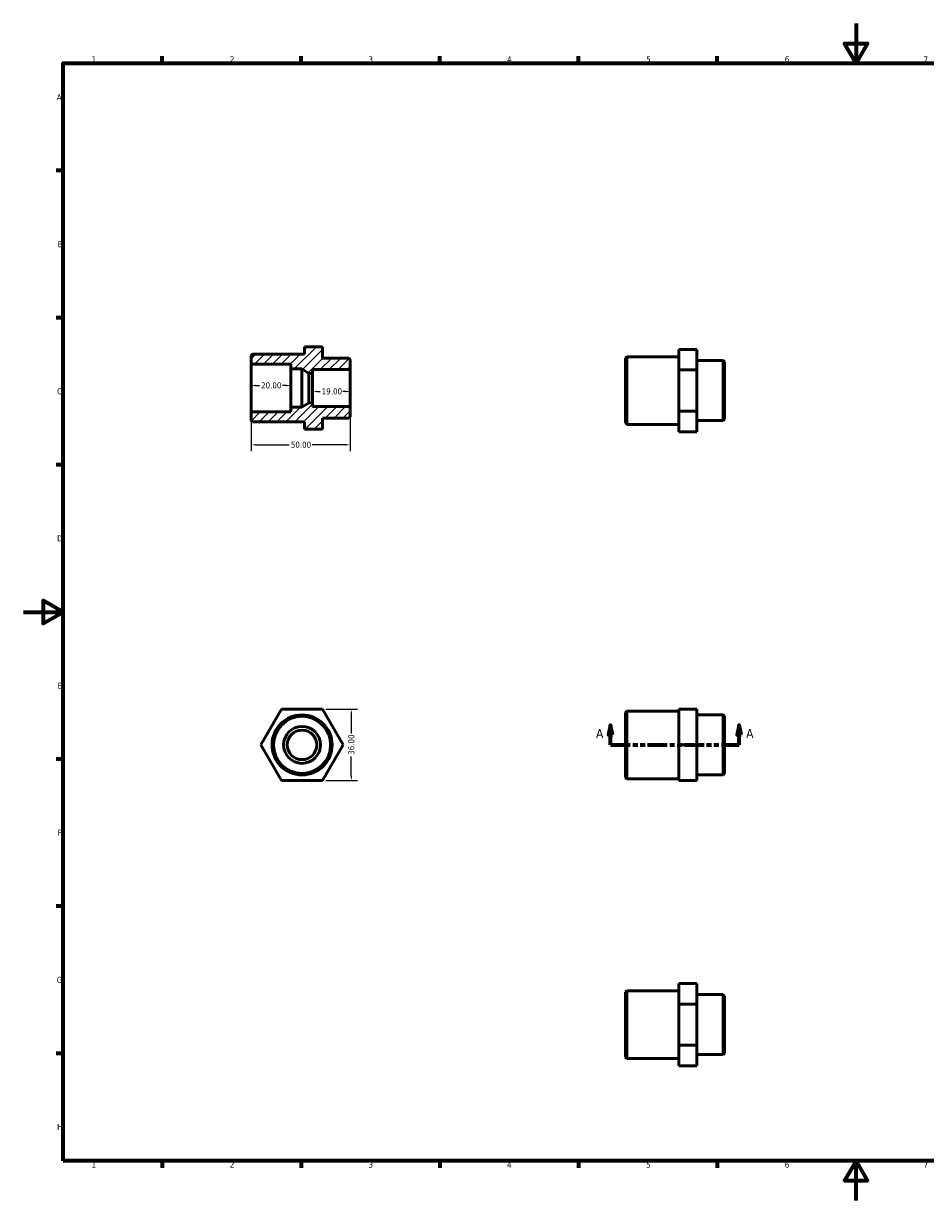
# Model space of a CAD drawing. Header units: millimetres. Extents: x 0 to 911, y 0 to 594.
# Tile 1 of 2: x 0 to 456, y 0 to 594. Entities that reach past the tile are written whole.
import ezdxf

# ---------------------------------------------------------------- set-up
doc = ezdxf.new("R2010")
doc.units = ezdxf.units.MM
doc.linetypes.add('DOUBLE_DASH_CHAIN', pattern=[1.2403, 0.6614, -0.0827, 0.1654, -0.0827, 0.1654, -0.0827])
for name, color, linetype, lineweight in [('Border (ANSI)', 7, 'Continuous', 70), ('Dimension (ANSI)', 7, 'Continuous', 25), ('Hatch (ANSI)', 7, 'Continuous', 18), ('Section Line (ANSI)', 7, 'DOUBLE_DASH_CHAIN', 70), ('Visible (ANSI)', 7, 'Continuous', 50)]:
    doc.layers.add(name, color=color, linetype=linetype, lineweight=lineweight)
doc.styles.add('Label Text (ANSI)', font='tahoma.ttf')
doc.styles.add('Note Text (ANSI)', font='tahoma.ttf')
doc.dimstyles.new('Default - mm (ANSI)', dxfattribs={"dimtxt": 3.048, "dimasz": 2.5, "dimexe": 3.175, "dimexo": 1.6002, "dimgap": 0.8, "dimtad": 0, "dimtoh": 1, "dimrnd": 1e-08, "dimzin": 4, "dimdsep": 46, "dimtxsty": 'Note Text (ANSI)', "dimcen": 0.09, "dimdle": 10, "dimclrd": 256, "dimclre": 256, "dimclrt": 256, "dimadec": 1, "dimazin": 1, "dimtfac": 1, "dimtofl": 0, "dimtmove": 0, "dimatfit": 3, "dimfxl": 1, "dimtolj": 1, "dimtzin": 4, "dimlwd": -1, "dimlwe": -1, "dimarcsym": 0})

# ---------------------------------------------------------------- blocks, each defined once
blk = doc.blocks.new('Borders Default Border')
at = {"layer": 'Border (ANSI)'}
for p, q in [((70.08, 574), (70.08, 577.45)), ((140.17, 574), (140.17, 577.45)), ((210.25, 574), (210.25, 577.45)), ((280.33, 574), (280.33, 577.45)), ((350.42, 574), (350.42, 577.45)), ((490.58, 574), (490.58, 577.45)), ((560.67, 574), (560.67, 577.45)), ((630.75, 574), (630.75, 577.45)), ((700.83, 574), (700.83, 577.45)), ((770.92, 574), (770.92, 577.45)), ((20, 519.75), (16.55, 519.75)), ((821, 519.75), (824.45, 519.75)), ((20, 445.5), (16.55, 445.5)), ((821, 445.5), (824.45, 445.5)), ((20, 371.25), (16.55, 371.25)), ((821, 371.25), (824.45, 371.25)), ((20, 222.75), (16.55, 222.75)), ((821, 222.75), (824.45, 222.75)), ((20, 148.5), (16.55, 148.5)), ((821, 148.5), (824.45, 148.5)), ((20, 74.25), (16.55, 74.25)), ((821, 74.25), (824.45, 74.25)), ((70.08, 20), (70.08, 16.55)), ((140.17, 20), (140.17, 16.55)), ((210.25, 20), (210.25, 16.55)), ((280.33, 20), (280.33, 16.55)), ((350.42, 20), (350.42, 16.55)), ((490.58, 20), (490.58, 16.55)), ((560.67, 20), (560.67, 16.55)), ((630.75, 20), (630.75, 16.55)), ((700.83, 20), (700.83, 16.55)), ((770.92, 20), (770.92, 16.55))]:
    blk.add_line(p, q, dxfattribs=at)
at = {"layer": 'Border (ANSI)', "flags": 128}
for points in [[(420.5, 594), (420.5, 574), (414.73, 584), (426.27, 584), (420.5, 574)], [(20, 20), (20, 574), (821, 574), (821, 20), (20, 20)], [(0, 297), (20, 297), (10, 302.77), (10, 291.23), (20, 297)], [(841, 297), (821, 297), (831, 302.77), (831, 291.23), (821, 297)], [(420.5, 0), (420.5, 20), (414.73, 10), (426.27, 10), (420.5, 20)]]:
    blk.add_lwpolyline(points, dxfattribs=at)
at = {"layer": 'Border (ANSI)', "attachment_point": 7, "style": 'Note Text (ANSI)'}
for s, insert, char_height in [('1', (34.35, 574.4), 3.05), ('2', (104.2, 574.4), 3.05), ('3', (174.26, 574.34), 3.05), ('4', (244.23, 574.4), 3.05), ('5', (314.48, 574.34), 3.05), ('6', (384.49, 574.34), 3.05), ('7', (454.6, 574.4), 3.05), ('8', (524.63, 574.33), 3.05), ('9', (594.7, 574.34), 3.05), ('10', (663.96, 574.34), 3.048), ('11', (734.04, 574.4), 3.048), ('12', (804.13, 574.4), 3.048), ('A', (16.78, 555.35), 3.05), ('A', (821.63, 555.35), 3.05), ('B', (17.15, 481.1), 3.05), ('B', (821.99, 481.1), 3.05), ('C', (16.95, 406.8), 3.05), ('C', (821.8, 406.8), 3.05), ('D', (16.96, 332.6), 3.05), ('D', (821.81, 332.6), 3.05), ('E', (17.21, 258.35), 3.05), ('E', (822.05, 258.35), 3.05), ('F', (17.29, 184.1), 3.05), ('F', (822.14, 184.1), 3.05), ('G', (16.81, 109.79), 3.05), ('G', (821.66, 109.79), 3.05), ('H', (16.97, 35.6), 3.05), ('H', (821.81, 35.6), 3.05), ('1', (34.35, 16.55), 3.05), ('2', (104.2, 16.55), 3.05), ('3', (174.26, 16.49), 3.05), ('4', (244.23, 16.55), 3.05), ('5', (314.48, 16.49), 3.05), ('6', (384.49, 16.49), 3.05), ('7', (454.6, 16.55), 3.05), ('8', (524.63, 16.48), 3.05), ('9', (594.7, 16.49), 3.05), ('10', (663.96, 16.49), 3.048), ('11', (734.04, 16.55), 3.048), ('12', (804.13, 16.55), 3.048)]:
    blk.add_mtext(s, dxfattribs=dict(at, insert=insert, char_height=char_height))
blk = doc.blocks.new('2dTransSection0')
at = {"layer": 'Section Line (ANSI)', "linetype": 'Continuous'}
for p, q in [((296.53, 239.93), (295.53, 234.93)), ((296.53, 234.93), (296.53, 239.93)), ((297.53, 234.93), (296.53, 239.93)), ((361.53, 239.93), (360.53, 234.93)), ((361.53, 234.93), (361.53, 239.93)), ((362.53, 234.93), (361.53, 239.93)), ((295.53, 234.93), (297.53, 234.93)), ((296.53, 229.93), (296.53, 234.93)), ((360.53, 234.93), (362.53, 234.93)), ((361.53, 229.93), (361.53, 234.93)), ((296.53, 229.93), (305.58, 229.93)), ((352.48, 229.93), (361.53, 229.93))]:
    blk.add_line(p, q, dxfattribs=at)
at = {"layer": 'Section Line (ANSI)', "linetype": 'DOUBLE_DASH_CHAIN', "ltscale": 15.036926}
blk.add_line((296.53, 229.93), (361.53, 229.93), dxfattribs=at)
at = {"layer": 'Section Line (ANSI)', "linetype": 'Continuous', "flags": 128}
for points in [[(297.53, 234.93), (296.53, 239.93), (295.53, 234.93), (297.53, 234.93)], [(362.53, 234.93), (361.53, 239.93), (360.53, 234.93), (362.53, 234.93)]]:
    blk.add_lwpolyline(points, dxfattribs=at)
at = {"layer": 'Section Line (ANSI)'}
for points in [[(297.53, 234.93), (296.53, 239.93), (295.53, 234.93), (297.53, 234.93)], [(362.53, 234.93), (361.53, 239.93), (360.53, 234.93), (362.53, 234.93)]]:
    blk.add_solid(points, dxfattribs=at)
at = {"layer": 'Section Line (ANSI)', "char_height": 4.57, "attachment_point": 7, "style": 'Label Text (ANSI)'}
for insert in [(289.17, 233.43), (365, 233.43)]:
    blk.add_mtext('A', dxfattribs=dict(at, insert=insert))
blk = doc.blocks.new('*D7')
at = {"layer": 'Defpoints', "color": 0, "transparency": 16777216}
for p in [(146, 410), (165, 410), (146, 408.29)]:
    blk.add_point(p, dxfattribs=at)
at = {"layer": 'Dimension (ANSI)', "transparency": 16777216}
for p, q in [((148.5, 408.29), (149.8, 408.29)), ((162.5, 408.29), (161.2, 408.29))]:
    blk.add_line(p, q, dxfattribs=at)
for points in [[(148.5, 408.7), (148.5, 407.87), (146, 408.29)], [(162.5, 408.7), (162.5, 407.87), (165, 408.29)]]:
    blk.add_solid(points, dxfattribs=at)
at = {"layer": 'Dimension (ANSI)', "transparency": 16777216, "insert": (150.6, 409.87), "char_height": 3.048, "attachment_point": 1, "style": 'Note Text (ANSI)'}
blk.add_mtext('\\A1;19.00', dxfattribs=at)
blk = doc.blocks.new('*D8')
at = {"layer": 'Defpoints', "color": 0, "transparency": 16777216}
for p in [(115, 411.31), (115, 410), (135, 410)]:
    blk.add_point(p, dxfattribs=at)
at = {"layer": 'Dimension (ANSI)', "transparency": 16777216}
for p, q in [((117.5, 411.31), (119.18, 411.31)), ((132.5, 411.31), (130.82, 411.31))]:
    blk.add_line(p, q, dxfattribs=at)
for points in [[(117.5, 411.73), (117.5, 410.89), (115, 411.31)], [(132.5, 411.73), (132.5, 410.89), (135, 411.31)]]:
    blk.add_solid(points, dxfattribs=at)
at = {"layer": 'Dimension (ANSI)', "transparency": 16777216, "insert": (119.98, 412.9), "char_height": 3.048, "attachment_point": 1, "style": 'Note Text (ANSI)'}
blk.add_mtext('\\A1;20.00', dxfattribs=at)
blk = doc.blocks.new('*D9')
at = {"layer": 'Defpoints', "color": 0, "transparency": 16777216}
for p in [(151.07, 247.93), (151.07, 211.93), (165.57, 211.93)]:
    blk.add_point(p, dxfattribs=at)
at = {"layer": 'Dimension (ANSI)', "transparency": 16777216}
for p, q in [((152.67, 247.93), (168.75, 247.93)), ((165.57, 245.43), (165.57, 235.75)), ((165.57, 214.43), (165.57, 224.1)), ((152.67, 211.93), (168.75, 211.93))]:
    blk.add_line(p, q, dxfattribs=at)
for points in [[(165.16, 245.43), (165.99, 245.43), (165.57, 247.93)], [(165.16, 214.43), (165.99, 214.43), (165.57, 211.93)]]:
    blk.add_solid(points, dxfattribs=at)
at = {"layer": 'Dimension (ANSI)', "transparency": 16777216, "insert": (163.99, 224.9), "char_height": 3.048, "attachment_point": 1, "rotation": 90, "style": 'Note Text (ANSI)'}
blk.add_mtext('\\A1;36.00', dxfattribs=at)
blk = doc.blocks.new('*D10')
at = {"layer": 'Defpoints', "color": 0, "transparency": 16777216}
for p in [(165, 400.68), (115, 397.94), (165, 381.37)]:
    blk.add_point(p, dxfattribs=at)
at = {"layer": 'Dimension (ANSI)', "transparency": 16777216}
for p, q in [((165, 399.08), (165, 378.2)), ((115, 396.34), (115, 378.2)), ((117.5, 381.37), (134.2, 381.37)), ((162.5, 381.37), (145.8, 381.37))]:
    blk.add_line(p, q, dxfattribs=at)
for points in [[(117.5, 381.79), (117.5, 380.96), (115, 381.37)], [(162.5, 381.79), (162.5, 380.96), (165, 381.37)]]:
    blk.add_solid(points, dxfattribs=at)
at = {"layer": 'Dimension (ANSI)', "transparency": 16777216, "insert": (135, 382.96), "char_height": 3.048, "attachment_point": 1, "style": 'Note Text (ANSI)'}
blk.add_mtext('\\A1;50.00', dxfattribs=at)

msp = doc.modelspace()

# ---------------------------------------------------------------- hatches: boundary and pattern name
at = {"layer": 'Hatch (ANSI)'}
h = msp.add_hatch(dxfattribs=at)
h.set_pattern_fill('ANSI31', color=256, scale=25.4, style=0)
h.set_pattern_definition([(45, (0, 0), (-2.245064, 2.245064), [])])
h.paths.add_polyline_path([(151.057, 389.215), (141.942, 389.215), (141.942, 392.9), (115.724, 392.9), (115, 393.624), (115, 397.942), (135, 397.942), (135, 400.353), (140.5, 400.353), (144.167, 402.548), (146, 402.548), (146, 400.684), (165, 400.684), (165, 395.575), (164.276, 394.851), (151.057, 394.851)])
h.paths.add_polyline_path([(151.057, 430.785), (141.942, 430.785), (141.942, 427.1), (115.724, 427.1), (115, 426.376), (115, 422.058), (135, 422.058), (135, 419.647), (140.5, 419.647), (144.167, 417.452), (146, 417.452), (146, 419.315), (165, 419.315), (165, 424.425), (164.276, 425.149), (151.057, 425.149)])

# ---------------------------------------------------------------- linework, layer by layer
at = {"layer": 'Visible (ANSI)'}
for p, q in [((151.057, 430.785), (141.942, 430.785)), ((141.942, 430.785), (141.942, 427.1)), ((151.057, 425.149), (151.057, 430.785)), ((340.088, 429.552), (330.973, 429.552)), ((330.973, 429.552), (330.973, 419.159)), ((340.088, 419.159), (340.088, 429.552)), ((115.724, 427.1), (115, 426.376)), ((115, 426.376), (115, 422.058)), ((115, 422.058), (135, 422.058)), ((115, 397.942), (115, 422.058)), ((141.942, 427.1), (115.724, 427.1)), ((135, 422.058), (135, 419.647)), ((164.276, 425.149), (151.057, 425.149)), ((165, 424.425), (164.276, 425.149)), ((165, 419.315), (165, 424.425)), ((304.031, 425.143), (304.755, 425.867)), ((304.031, 392.39), (304.031, 425.143)), ((304.755, 425.867), (304.755, 391.667)), ((304.755, 425.867), (330.973, 425.867)), ((340.088, 423.915), (353.308, 423.915)), ((353.308, 393.618), (353.308, 423.915)), ((354.031, 423.192), (353.308, 423.915)), ((354.031, 423.192), (354.031, 394.342)), ((135, 419.647), (140.5, 419.647)), ((135, 400.353), (135, 419.647)), ((140.5, 419.647), (144.167, 417.452)), ((140.5, 400.353), (140.5, 419.647)), ((144.167, 417.452), (146, 417.452)), ((144.167, 402.548), (144.167, 417.452)), ((146, 417.452), (146, 419.315)), ((146, 419.315), (165, 419.315)), ((146, 402.548), (146, 417.452)), ((165, 400.684), (165, 419.315)), ((330.973, 419.159), (330.973, 398.375)), ((340.088, 419.159), (330.973, 419.159)), ((340.088, 398.375), (340.088, 419.159)), ((140.5, 400.353), (135, 400.353)), ((135, 400.353), (135, 397.942)), ((144.167, 402.548), (140.5, 400.353)), ((146, 402.548), (144.167, 402.548)), ((146, 400.684), (146, 402.548)), ((165, 400.684), (146, 400.684)), ((165, 395.575), (165, 400.684)), ((340.088, 398.375), (330.973, 398.375)), ((330.973, 398.375), (330.973, 387.982)), ((340.088, 387.982), (340.088, 398.375)), ((135, 397.942), (115, 397.942)), ((115, 397.942), (115, 393.624)), ((115, 393.624), (115.724, 392.9)), ((115.724, 392.9), (141.942, 392.9)), ((141.942, 392.9), (141.942, 389.215)), ((151.057, 389.215), (151.057, 394.851)), ((151.057, 394.851), (164.276, 394.851)), ((164.276, 394.851), (165, 395.575)), ((304.031, 392.39), (304.755, 391.667)), ((340.088, 393.618), (353.308, 393.618)), ((354.031, 394.342), (353.308, 393.618)), ((151.057, 389.215), (141.942, 389.215)), ((304.755, 391.667), (330.973, 391.667)), ((340.088, 387.982), (330.973, 387.982)), ((119.889, 229.927), (130.282, 247.927)), ((130.282, 247.927), (151.066, 247.927)), ((151.066, 247.927), (161.459, 229.927)), ((304.031, 246.304), (304.755, 247.027)), ((304.031, 213.551), (304.031, 246.304)), ((304.755, 247.027), (304.755, 212.827)), ((304.755, 247.027), (330.973, 247.027)), ((330.973, 247.927), (330.973, 229.927)), ((340.088, 247.927), (330.973, 247.927)), ((340.088, 229.927), (340.088, 247.927)), ((340.088, 245.076), (353.308, 245.076)), ((353.308, 214.779), (353.308, 245.076)), ((354.031, 244.352), (353.308, 245.076)), ((354.031, 244.352), (354.031, 215.502)), ((130.282, 211.927), (119.889, 229.927)), ((161.459, 229.927), (151.066, 211.927)), ((340.088, 229.927), (330.973, 229.927)), ((330.973, 229.927), (330.973, 211.927)), ((340.088, 211.927), (340.088, 229.927)), ((340.088, 214.779), (353.308, 214.779)), ((354.031, 215.502), (353.308, 214.779)), ((151.066, 211.927), (130.282, 211.927)), ((304.031, 213.551), (304.755, 212.827)), ((304.755, 212.827), (330.973, 212.827)), ((340.088, 211.927), (330.973, 211.927)), ((340.088, 109.529), (330.973, 109.529)), ((330.973, 109.529), (330.973, 99.136)), ((340.088, 99.136), (340.088, 109.529)), ((304.031, 105.121), (304.755, 105.844)), ((304.031, 72.368), (304.031, 105.121)), ((304.755, 105.844), (304.755, 71.644)), ((304.755, 105.844), (330.973, 105.844)), ((340.088, 103.893), (353.308, 103.893)), ((353.308, 73.596), (353.308, 103.893)), ((354.031, 103.169), (353.308, 103.893)), ((354.031, 103.169), (354.031, 74.319)), ((340.088, 99.136), (330.973, 99.136)), ((330.973, 99.136), (330.973, 78.352)), ((340.088, 78.352), (340.088, 99.136)), ((330.973, 78.352), (330.973, 67.96)), ((340.088, 78.352), (330.973, 78.352)), ((340.088, 67.96), (340.088, 78.352)), ((304.031, 72.368), (304.755, 71.644)), ((304.755, 71.644), (330.973, 71.644)), ((340.088, 73.596), (353.308, 73.596)), ((354.031, 74.319), (353.308, 73.596)), ((340.088, 67.96), (330.973, 67.96))]:
    msp.add_line(p, q, dxfattribs=at)
for radius in [15.149, 14.425, 9.315, 7.452]:
    msp.add_circle((140.674, 229.927), radius, dxfattribs=at)

# ---------------------------------------------------------------- block references
msp.add_blockref('Borders Default Border', (0, 0))
at = {"layer": 'Section Line (ANSI)'}
msp.add_blockref('2dTransSection0', (0, 0), dxfattribs=at)

# ---------------------------------------------------------------- dimensions: what is measured, and where the dimension line sits
at = {"layer": 'Dimension (ANSI)'}
for base, p1, p2, angle, override, picture, middle in [((115, 411.308), (135, 410), (115, 410), 180, {"dimtoh": 0, "dimdec": 2, "dimse1": 1, "dimse2": 1, "dimtp": 0, "dimtm": 0, "dimtdec": 2, "dimatfit": 1}, '*D8', (125, 411.308)), ((146, 408.287), (165, 410), (146, 410), 180, {"dimtoh": 0, "dimdec": 2, "dimse1": 1, "dimse2": 1, "dimtp": 0, "dimtm": 0, "dimtdec": 2, "dimatfit": 1}, '*D7', (155.5, 408.287)), ((165, 381.372), (115, 397.942), (165, 400.684), 180, {"dimtoh": 0, "dimdec": 2, "dimtp": 0, "dimtm": 0, "dimtdec": 2, "dimatfit": 1}, '*D10', (140, 381.372)), ((165.573, 211.927), (151.066, 247.927), (151.066, 211.927), 90, {"dimtoh": 0, "dimdec": 2, "dimtp": 0, "dimtm": 0, "dimtdec": 2, "dimatfit": 1}, '*D9', (165.573, 229.927))]:
    dim = msp.add_linear_dim(base=base, p1=p1, p2=p2, angle=angle, dimstyle='Default - mm (ANSI)', override=override, dxfattribs=at)
    dim.commit()
    dim.dimension.update_dxf_attribs({"geometry": picture, "text_midpoint": middle, "dimtype": 160})

doc.saveas('drawing.dxf')
